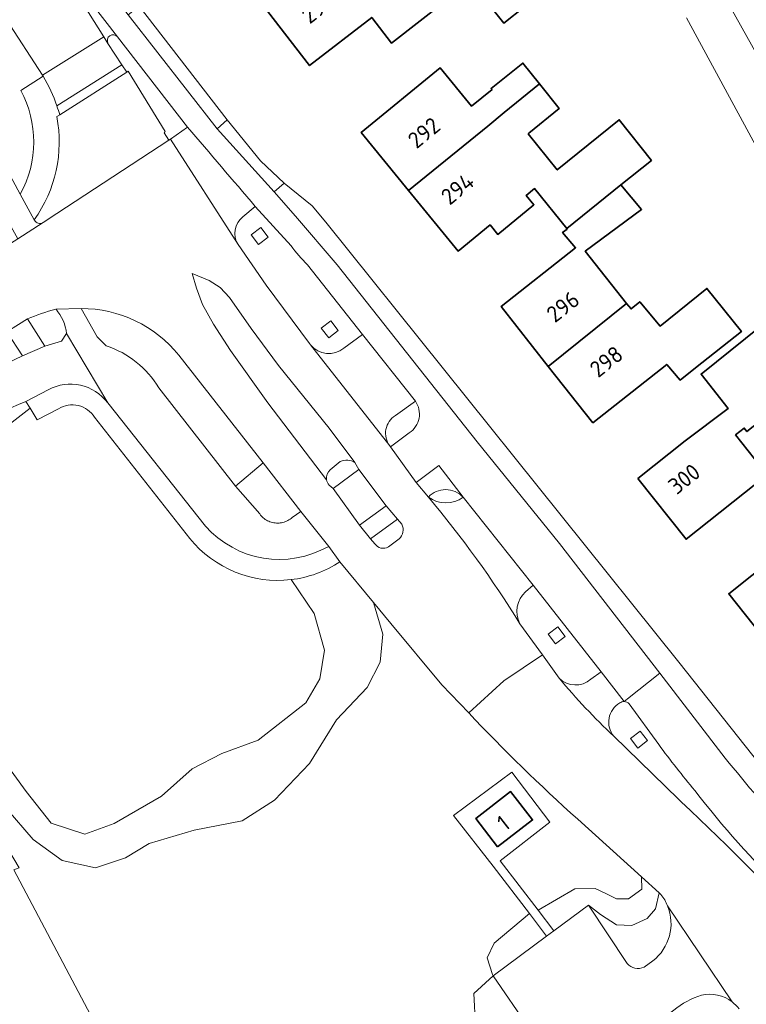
# Model space of a CAD drawing. Extents: x 152761 to 155748, y 459947 to 462743.
# Tile 201 of 256: x 155430 to 155490, y 461454 to 461535. Entities that reach past the tile are written whole.
import ezdxf
from ezdxf.enums import TextEntityAlignment as Align

# ---------------------------------------------------------------- set-up
doc = ezdxf.new("R2010")
doc.units = 0
doc.header["$LTSCALE"] = 0.75
for name, color, linetype, lineweight in [('B-RO-GR-BEPLANTING_CULTUUR_BODEMBEDEKKER-GV', 251, 'CONTINUOUS', 18), ('B-RO-GR-BEPLANTING_CULTUUR_BOSPLANTSOEN-GV', 251, 'CONTINUOUS', 18), ('B-RO-GR-BEPLANTING_CULTUUR_HEESTERS-GV', 251, 'CONTINUOUS', 18), ('B-RO-GR-BOS_LOOF-GV', 251, 'CONTINUOUS', 13), ('B-RO-GR-GRAS-GV', 251, 'CONTINUOUS', 13), ('B-RO-GR-GROENVOORZIENING-GV', 251, 'CONTINUOUS', 18), ('B-RO-IE-TERREINAFSCHEIDING_KUNSTMATIG_HEKWERK-G', 251, 'IE-TERREINAFSCHEIDING-KUNSTMATIG', 18), ('B-RO-OG-BEBOUWING-GV', 6, 'CONTINUOUS', 35), ('B-RO-OG-BEBOUWING-T18', 1, 'CONTINUOUS', 18), ('B-RO-OG-TERREIN_CULTUURSCHEIDING-GV', 251, 'CONTINUOUS', 18), ('B-RO-OG-TERREIN_ONBEGROEID-GV', 251, 'CONTINUOUS', 18), ('B-RO-VH-VERHARDING_ASFALT-GV', 251, 'CONTINUOUS', 18), ('B-RO-VH-VERHARDING_BEDRIJFSVLOERPLAAT-GV', 251, 'CONTINUOUS', 18), ('B-RO-VH-VERHARDING_BETONSTRAATSTEEN-GV', 251, 'CONTINUOUS', 18), ('B-RO-VH-VERHARDING_HALFVERHARDING-GV', 251, 'CONTINUOUS', 18), ('B-RO-VH-VERHARDING_STRAATBAKSTEEN-GV', 251, 'CONTINUOUS', 18), ('B-RO-VH-VERHARDING_TEGEL-GV', 251, 'CONTINUOUS', 18)]:
    doc.layers.add(name, color=color, linetype=linetype, lineweight=lineweight)
doc.styles.add('NLCS-ISO-M200-T18', font='NLCS-ISO.ttf', dxfattribs={"height": 0.36})
doc.linetypes.add('IE-TERREINAFSCHEIDING-KUNSTMATIG', pattern='A,4,[82,NLCS.SHX,S=0.75,R=90,X=0,Y=0],4,-2', length=10)

msp = doc.modelspace()

# ---------------------------------------------------------------- linework, layer by layer
at = {"layer": 'B-RO-GR-BEPLANTING_CULTUUR_BODEMBEDEKKER-GV', "flags": 128}
for points in [[(155431.906, 461530.145), (155428.896, 461534.782), (155428.544, 461534.556), (155427.772, 461534.059), (155424.047, 461531.667), (155425.289, 461529.393), (155427.885, 461524.6), (155427.787, 461524.539), (155430.066, 461520.35)], [(155430.095, 461528.899), (155431.961, 461530.06), (155431.906, 461530.145)], [(155435.069, 461510.92), (155436.397, 461508.576), (155437.143, 461507.846)], [(155441.477, 461504.372), (155447.803, 461496.269), (155450.086, 461498.187), (155443.136, 461507.072)]]:
    msp.add_lwpolyline(points, dxfattribs=at)
at = {"layer": 'B-RO-GR-BEPLANTING_CULTUUR_BODEMBEDEKKER-GV'}
for points in [[(155430.066, 461520.35, 0.255351), (155430.095, 461528.899)], [(155443.136, 461507.072, 0.225353), (155435.069, 461510.92)], [(155437.143, 461507.846, -0.179328), (155441.477, 461504.372)]]:
    msp.add_lwpolyline(points, format="xyb", dxfattribs=at)
at = {"layer": 'B-RO-GR-BEPLANTING_CULTUUR_BOSPLANTSOEN-GV', "flags": 128}
for points in [[(155383.473, 461473.951), (155382.213, 461472.377), (155382.186, 461471.203), (155382.831, 461470.03), (155384.694, 461471.27), (155387.361, 461473.14), (155397.923, 461479.682), (155406.354, 461485.016), (155417.5, 461492.564), (155427.386, 461500), (155430.866, 461502.702), (155430.533, 461503.242)], [(155433.206, 461502.654), (155431.463, 461501.736), (155430.866, 461502.702), (155427.386, 461500), (155417.5, 461492.564), (155406.354, 461485.016), (155397.923, 461479.682), (155387.361, 461473.14), (155384.694, 461471.27), (155384.578, 461470.783), (155384.964, 461470.461), (155388.532, 461471.347), (155396.883, 461475.7), (155404.015, 461478.39), (155408.083, 461479.751), (155412.062, 461480.73), (155413.916, 461480.541), (155415.397, 461479.177), (155416.236, 461477.721), (155417.804, 461477.047), (155417.928, 461477.112), (155421.541, 461478.994), (155421.686, 461478.75)], [(155444.036, 461491.961), (155436.184, 461501.948)], [(155428.895, 461469.731), (155431.125, 461467.146), (155433.506, 461465.421), (155436.27, 461464.819), (155438.719, 461465.624), (155440.682, 461466.803), (155444.383, 461467.926), (155448.353, 461468.673), (155451.012, 461470.395), (155453.902, 461473.413), (155456.119, 461477.018), (155458.647, 461479.668), (155459.707, 461481.772), (155459.929, 461484.069), (155459.172, 461486.675), (155456.402, 461490.037)], [(155421.686, 461478.75), (155422.508, 461478.946), (155424.927, 461478.131), (155427.479, 461475.317), (155430.554, 461471.116), (155432.612, 461468.481), (155435.369, 461467.581), (155437.799, 461468.456), (155441.709, 461470.709), (155444.221, 461472.969), (155446.661, 461474.231), (155449.653, 461475.329), (155453.601, 461478.424), (155454.756, 461480.384), (155455.133, 461482.754), (155454.271, 461485.782), (155452.369, 461488.566)], [(155452.369, 461488.566), (155454.271, 461485.782), (155455.133, 461482.754), (155454.756, 461480.384), (155453.601, 461478.424), (155449.653, 461475.329), (155446.661, 461474.231), (155444.221, 461472.969), (155441.709, 461470.709), (155437.799, 461468.456), (155435.369, 461467.581), (155432.612, 461468.481), (155430.554, 461471.116), (155427.479, 461475.317)]]:
    msp.add_lwpolyline(points, dxfattribs=at)
at = {"layer": 'B-RO-GR-BEPLANTING_CULTUUR_BOSPLANTSOEN-GV'}
for points in [[(155430.533, 461503.242, 0.051457), (155420.94, 461498.35)], [(155436.184, 461501.948, 0.414967), (155433.206, 461502.654)], [(155452.369, 461488.566, -0.257456), (155444.036, 461491.961)], [(155456.402, 461490.037, -0.116723), (155452.369, 461488.566)]]:
    msp.add_lwpolyline(points, format="xyb", dxfattribs=at)
at = {"layer": 'B-RO-GR-BEPLANTING_CULTUUR_HEESTERS-GV', "flags": 128}
msp.add_lwpolyline([(155460.036, 461446.242), (155461.884, 461443.493), (155469.113, 461448.49), (155469.652, 461447.867), (155468.67, 461449.372), (155471.97, 461451.633), (155469.013, 461455.897), (155467.425, 461454.455), (155467.558, 461451.816)], close=True, dxfattribs=at)
at = {"layer": 'B-RO-GR-BOS_LOOF-GV', "flags": 128}
for points in [[(155467.007, 461477.581), (155464.802, 461479.891), (155460.59, 461484.954), (155459.172, 461486.675), (155459.929, 461484.069), (155459.707, 461481.772), (155458.647, 461479.668), (155456.119, 461477.018), (155453.902, 461473.413), (155451.012, 461470.395), (155448.353, 461468.673), (155444.383, 461467.926), (155440.682, 461466.803), (155438.719, 461465.624), (155436.27, 461464.819), (155433.506, 461465.421), (155431.125, 461467.146), (155428.895, 461469.731), (155425.352, 461473.274), (155423.745, 461475.283), (155429.965, 461464.809), (155429.527, 461464.648)], [(155467.558, 461451.816), (155467.425, 461454.455), (155469.013, 461455.897), (155468.973, 461456.022), (155468.534, 461457.39), (155469.12, 461458.588), (155472.006, 461461.04), (155469.029, 461464.955), (155465.756, 461469.116), (155470.577, 461472.698), (155473.681, 461468.57), (155469.611, 461465.382), (155472.724, 461461.319), (155475.762, 461463.09), (155477.419, 461463.111), (155478.315, 461462.703), (155479.179, 461462.251), (155480.166, 461462.25), (155481.266, 461463.056), (155481.236, 461464.076), (155475.99, 461468.819)], [(155429.527, 461464.648), (155437.889, 461448.855)]]:
    msp.add_lwpolyline(points, dxfattribs=at)
at = {"layer": 'B-RO-GR-BOS_LOOF-GV'}
msp.add_lwpolyline([(155475.99, 461468.819, -0.020006), (155467.007, 461477.581)], format="xyb", dxfattribs=at)
at = {"layer": 'B-RO-GR-GRAS-GV', "flags": 128}
msp.add_lwpolyline([(155484.952, 461534.882), (155495.768, 461514.909), (155497.632, 461515.904), (155497.701, 461515.781), (155497.838, 461515.857), (155497.772, 461515.976), (155498.669, 461516.457), (155530.617, 461459.414), (155530.722, 461459.461), (155531.292, 461459.72), (155531.258, 461459.788), (155508.291, 461500.472), (155468.459, 461571.771)], dxfattribs=at)
at = {"layer": 'B-RO-GR-GROENVOORZIENING-GV', "flags": 128}
msp.add_lwpolyline([(155449.695, 461516.191), (155450.486, 461516.803), (155449.875, 461517.594), (155449.083, 461516.983)], close=True, dxfattribs=at)
at = {"layer": 'B-RO-IE-TERREINAFSCHEIDING_KUNSTMATIG_HEKWERK-G', "flags": 128}
msp.add_lwpolyline([(155495.768, 461514.909), (155484.952, 461534.882)], dxfattribs=at)
at = {"layer": 'B-RO-OG-BEBOUWING-GV', "flags": 128}
for points in [[(155460.082, 461543.838), (155449.971, 461536.023), (155453.898, 461530.95), (155459.025, 461534.92), (155460.66, 461532.781), (155465.622, 461536.691), (155465.651, 461536.714)], [(155472.868, 461541.065), (155467.954, 461537.32), (155467.973, 461537.297), (155467.805, 461537.087), (155469.904, 461534.452), (155475.094, 461538.586), (155473.021, 461541.187)], [(155472.85, 461529.436), (155471.471, 461531.143), (155468.849, 461529.062), (155468.93, 461528.981), (155467.245, 461527.598), (155464.666, 461530.753), (155458.147, 461525.424), (155462.054, 461520.645), (155468.583, 461525.961), (155469.944, 461527.07)], [(155472.85, 461529.436), (155469.944, 461527.07), (155468.583, 461525.961), (155462.054, 461520.645), (155466.136, 461515.652), (155468.768, 461517.804), (155469.401, 461517.03), (155472.382, 461519.467), (155471.749, 461520.241), (155472.437, 461520.804), (155475.084, 461517.508), (155479.549, 461521.104), (155482.067, 461523.131), (155479.416, 461526.483), (155474.312, 461522.349), (155471.914, 461525.31), (155471.974, 461525.359), (155474.471, 461527.413)], [(155473.568, 461506.147), (155480.022, 461511.342), (155476.619, 461515.644), (155481.256, 461519.088), (155479.549, 461521.104), (155475.084, 461517.508), (155475.117, 461517.467), (155474.739, 461517.196), (155475.819, 461515.93), (155469.674, 461511.073)], [(155473.568, 461506.147), (155477.243, 461501.499), (155483.328, 461506.313), (155484.423, 461505.013), (155485.694, 461506.019), (155489.477, 461509.012), (155486.64, 461512.58), (155482.775, 461509.473), (155481.099, 461511.473), (155480.387, 461510.88), (155480.022, 461511.342)], [(155480.944, 461496.902), (155484.925, 461491.891), (155491.609, 461497.202), (155488.992, 461500.495), (155489.719, 461501.066), (155489.935, 461500.769), (155495.936, 461505.525), (155492.207, 461510.363), (155486.152, 461505.513), (155488.381, 461502.666), (155484.841, 461500)], [(155498.89, 461487.368), (155496.553, 461490.312), (155499.464, 461492.683), (155497.978, 461494.548), (155499.302, 461495.629), (155498.113, 461497.007), (155491.356, 461491.522), (155492.228, 461490.411), (155488.438, 461487.403), (155492.461, 461482.333)], [(155469.394, 461466.535), (155472.271, 461468.763), (155470.467, 461471.093), (155467.59, 461468.864)]]:
    msp.add_lwpolyline(points, close=True, dxfattribs=at)
at = {"layer": 'B-RO-OG-TERREIN_CULTUURSCHEIDING-GV', "flags": 128}
for points in [[(155482.698, 461462.754), (155481.236, 461464.076), (155481.266, 461463.056), (155480.166, 461462.25), (155479.179, 461462.251), (155478.315, 461462.703), (155477.419, 461463.111), (155475.762, 461463.09), (155472.724, 461461.319), (155474.033, 461459.61), (155476.888, 461461.722), (155477.865, 461460.962), (155479.196, 461460.116), (155480.445, 461460.07), (155481.707, 461460.646), (155482.41, 461461.421)], [(155473.431, 461459.165), (155472.006, 461461.04), (155469.12, 461458.588), (155468.534, 461457.39), (155468.973, 461456.022), (155469.013, 461455.897)]]:
    msp.add_lwpolyline(points, close=True, dxfattribs=at)
for points in [[(155482.698, 461462.754), (155482.41, 461461.421), (155481.707, 461460.646), (155480.445, 461460.07), (155479.196, 461460.116), (155477.865, 461460.962), (155476.888, 461461.722), (155480.074, 461456.934)], [(155482.852, 461462.615), (155482.698, 461462.754)], [(155481.455, 461456.624), (155482.184, 461457.135)]]:
    msp.add_lwpolyline(points, dxfattribs=at)
at = {"layer": 'B-RO-OG-TERREIN_CULTUURSCHEIDING-GV'}
for points in [[(155483.394, 461461.676, 0.069782), (155482.852, 461462.615)], [(155482.184, 461457.135, 0.333805), (155483.394, 461461.676)], [(155480.074, 461456.934, 0.349147), (155481.455, 461456.624)], [(155486.186, 461454.323, 0.09011), (155483.905, 461453.08)], [(155488.71, 461453.763, 0.222605), (155486.186, 461454.323)], [(155489.282, 461453.185, 0.066085), (155488.71, 461453.763)]]:
    msp.add_lwpolyline(points, format="xyb", dxfattribs=at)
at = {"layer": 'B-RO-OG-TERREIN_ONBEGROEID-GV', "flags": 128}
for points in [[(155456.263, 461509.118), (155455.652, 461509.909), (155454.86, 461509.298), (155455.472, 461508.506)], [(155474.96, 461483.882), (155474.349, 461484.673), (155473.557, 461484.062), (155474.169, 461483.27)], [(155481.742, 461475.297), (155481.131, 461476.088), (155480.339, 461475.477), (155480.951, 461474.685)]]:
    msp.add_lwpolyline(points, close=True, dxfattribs=at)
at = {"layer": 'B-RO-VH-VERHARDING_ASFALT-GV', "flags": 128}
for points in [[(155428.896, 461534.782), (155431.906, 461530.145), (155436.953, 461533.313), (155434.883, 461536.599), (155432.332, 461540.495), (155432.197, 461540.416), (155427.451, 461546.809), (155422.486, 461553.702), (155418.121, 461559.963), (155416.012, 461563.19), (155365.782, 461640.041), (155362.888, 461638.167), (155398.134, 461584.217)], [(155433.079, 461527.619), (155438.433, 461531.019), (155437.29, 461532.777), (155436.953, 461533.313), (155431.906, 461530.145), (155431.961, 461530.06)], [(155463.686, 461495.378), (155462.691, 461496.572), (155460.566, 461499.504), (155460.498, 461499.591), (155453.965, 461507.922), (155453.885, 461508.024), (155450.317, 461512.853), (155448.002, 461516.181), (155442.429, 461524.867), (155442.3, 461524.788), (155433.079, 461518.76), (155431.942, 461517.997), (155429.874, 461516.672), (155425.855, 461514.129), (155425.727, 461514.047), (155423.534, 461512.679), (155426.801, 461507.581), (155428.954, 461508.997)], [(155455.298, 461496.808), (155450.449, 461503.131), (155447.393, 461507.455), (155445.975, 461509.635), (155445.083, 461511.238), (155444.575, 461512.582), (155444.229, 461513.799), (155445.629, 461513.236), (155446.519, 461512.637), (155447.301, 461511.819), (155449.081, 461509.258), (155451.337, 461506.231), (155455.514, 461501.052), (155457.628, 461498.216), (155457.961, 461497.637), (155460.21, 461494.662), (155461.134, 461493.547)], [(155432.983, 461510.857), (155433.008, 461510.858), (155435.069, 461510.92)], [(155437.143, 461507.846), (155436.397, 461508.576), (155435.069, 461510.92), (155433.008, 461510.858), (155433.162, 461510.644), (155433.325, 461510.417), (155433.468, 461510.178), (155433.591, 461509.928), (155433.694, 461509.668), (155433.775, 461509.401), (155433.834, 461509.129), (155433.871, 461508.852), (155437.266, 461503.149)], [(155428.954, 461508.997), (155429.921, 461509.608), (155430.661, 461510.054)], [(155437.266, 461503.149), (155433.871, 461508.852), (155433.459, 461508.237), (155432.079, 461507.803), (155430.255, 461507.011), (155423.316, 461503.722), (155421.037, 461502.516), (155418.826, 461501.228), (155418.805, 461501.216), (155379.507, 461475.456), (155379.425, 461475.405), (155368.755, 461468.443), (155368.691, 461468.39), (155368.656, 461468.368), (155359.524, 461462.415), (155355.758, 461459.826), (155343.47, 461451.92), (155342.603, 461451.409), (155341.758, 461450.856), (155340.939, 461450.263), (155340.166, 461449.648), (155336.122, 461446.305), (155331.551, 461442.262)], [(155443.136, 461507.072), (155450.086, 461498.187), (155453.174, 461494.172), (155455.472, 461491.313), (155456.402, 461490.037), (155459.172, 461486.675), (155460.59, 461484.954), (155464.802, 461479.891), (155467.007, 461477.581), (155469.895, 461480.237), (155473.091, 461482.377), (155471.224, 461484.937)], [(155455.472, 461491.313), (155453.174, 461494.172), (155452.459, 461493.687), (155452.374, 461493.615), (155452.288, 461493.551), (155452.197, 461493.491), (155452.103, 461493.437), (155452.006, 461493.39), (155451.906, 461493.347), (155451.804, 461493.311), (155451.7, 461493.281), (155451.594, 461493.258), (155451.487, 461493.241), (155451.38, 461493.23), (155451.271, 461493.226), (155451.163, 461493.228), (155451.055, 461493.237), (155450.948, 461493.252), (155450.842, 461493.274), (155450.737, 461493.301), (155450.634, 461493.335), (155450.534, 461493.376), (155450.436, 461493.422), (155450.341, 461493.474), (155450.249, 461493.532), (155450.161, 461493.595), (155450.077, 461493.663), (155449.997, 461493.736), (155449.922, 461493.814), (155449.851, 461493.896), (155449.787, 461493.981), (155447.803, 461496.269), (155441.477, 461504.372)], [(155430.533, 461503.242), (155432.363, 461504.219)], [(155437.266, 461503.149), (155437.274, 461503.138), (155445.311, 461492.98)], [(155459.269, 461491.524), (155458.908, 461491.932), (155458.024, 461493.055), (155455.842, 461496.085), (155455.511, 461496.355)], [(155461.134, 461493.547), (155461.504, 461493.138)], [(155461.27, 461491.924), (155460.392, 461491.269)], [(155474.461, 461480.442), (155473.091, 461482.377), (155469.895, 461480.237), (155467.007, 461477.581)], [(155488.148, 461473.861), (155482.763, 461480.867), (155480.096, 461478.742), (155479.812, 461478.516)], [(155480.219, 461478.321), (155482.665, 461474.971)], [(155484.523, 461470.257), (155484.307, 461470.459), (155478.96, 461475.66)], [(155475.99, 461468.819), (155481.236, 461464.076)], [(155481.236, 461464.076), (155482.698, 461462.754), (155482.852, 461462.615)], [(155483.394, 461461.676), (155488.71, 461453.763)]]:
    msp.add_lwpolyline(points, dxfattribs=at)
at = {"layer": 'B-RO-VH-VERHARDING_ASFALT-GV'}
for points in [[(155431.961, 461530.06, -0.049166), (155433.079, 461527.619)], [(155430.661, 461510.054, -0.035651), (155432.983, 461510.857)], [(155435.069, 461510.92, -0.225353), (155443.136, 461507.072)], [(155441.477, 461504.372, 0.179328), (155437.143, 461507.846)], [(155432.363, 461504.219, -0.370415), (155437.266, 461503.149)], [(155420.94, 461498.35, -0.051457), (155430.533, 461503.242)], [(155455.511, 461496.355, -0.143859), (155455.298, 461496.808)], [(155471.224, 461484.937, 0.035991), (155463.686, 461495.378)], [(155445.311, 461492.98, 0.354781), (155455.472, 461491.313)], [(155461.504, 461493.138, -0.334392), (155461.27, 461491.924)], [(155460.392, 461491.269, -0.401717), (155459.269, 461491.524)], [(155478.96, 461475.66, -0.029848), (155474.461, 461480.442)], [(155479.812, 461478.516, -0.219017), (155480.219, 461478.321)], [(155467.007, 461477.581, 0.020006), (155475.99, 461468.819)], [(155482.665, 461474.971, 0.012559), (155485.643, 461471.174)], [(155499.421, 461461.337, -0.028787), (155488.148, 461473.861)], [(155485.643, 461471.174, 0.037296), (155493.112, 461462.825)], [(155507.075, 461446.103, 0.031559), (155484.523, 461470.257)], [(155482.852, 461462.615, -0.069782), (155483.394, 461461.676)], [(155488.71, 461453.763, -0.066085), (155489.282, 461453.185)]]:
    msp.add_lwpolyline(points, format="xyb", dxfattribs=at)
at = {"layer": 'B-RO-VH-VERHARDING_BEDRIJFSVLOERPLAAT-GV', "flags": 128}
msp.add_lwpolyline([(155433.31, 461526.877), (155438.833, 461530.401), (155438.433, 461531.019), (155433.079, 461527.619)], dxfattribs=at)
at = {"layer": 'B-RO-VH-VERHARDING_BEDRIJFSVLOERPLAAT-GV'}
msp.add_lwpolyline([(155433.079, 461527.619, -0.015045), (155433.31, 461526.877)], format="xyb", dxfattribs=at)
at = {"layer": 'B-RO-VH-VERHARDING_BETONSTRAATSTEEN-GV', "flags": 128}
for points in [[(155438.072, 461533.314), (155432.472, 461540.576), (155432.332, 461540.495), (155434.883, 461536.599), (155436.953, 461533.313), (155437.29, 461532.777)], [(155431.942, 461517.997), (155433.079, 461518.76), (155442.3, 461524.788), (155441.906, 461525.413), (155442.011, 461525.506), (155438.961, 461530.486), (155438.833, 461530.401)], [(155438.833, 461530.401), (155433.31, 461526.877), (155433.073, 461526.737)], [(155431.214, 461518.24), (155431.239, 461518.192)], [(155457.628, 461498.216), (155455.514, 461501.052), (155451.337, 461506.231), (155449.081, 461509.258), (155447.301, 461511.819), (155446.519, 461512.637), (155445.629, 461513.236), (155444.229, 461513.799), (155444.575, 461512.582), (155445.083, 461511.238), (155445.975, 461509.635), (155447.393, 461507.455), (155450.449, 461503.131), (155455.298, 461496.808)], [(155455.511, 461496.355), (155455.842, 461496.085), (155457.961, 461497.637), (155457.628, 461498.216)], [(155456.429, 461498.295), (155455.602, 461497.625)], [(155455.602, 461497.625), (155456.429, 461498.295)], [(155461.504, 461493.138), (155461.134, 461493.547), (155458.908, 461491.932), (155459.269, 461491.524)], [(155460.392, 461491.269), (155461.27, 461491.924)], [(155482.665, 461474.971), (155480.219, 461478.321)], [(155478.96, 461475.66), (155484.307, 461470.459)], [(155484.307, 461470.459), (155484.523, 461470.257)], [(155480.074, 461456.934), (155476.888, 461461.722), (155474.033, 461459.61), (155473.431, 461459.165), (155469.013, 461455.897)], [(155488.71, 461453.763), (155483.394, 461461.676)], [(155482.184, 461457.135), (155481.455, 461456.624)], [(155469.013, 461455.897), (155471.97, 461451.633), (155471.576, 461450.16), (155474.641, 461446.156), (155483.905, 461453.08)]]:
    msp.add_lwpolyline(points, dxfattribs=at)
at = {"layer": 'B-RO-VH-VERHARDING_BETONSTRAATSTEEN-GV'}
for points in [[(155437.29, 461532.777, -0.901461), (155438.072, 461533.314)], [(155433.073, 461526.737, -0.205846), (155431.214, 461518.24)], [(155431.239, 461518.192, 0.436643), (155431.942, 461517.997)], [(155457.628, 461498.216, 0.259411), (155456.429, 461498.295)], [(155456.429, 461498.295, -0.259411), (155457.628, 461498.216)], [(155455.602, 461497.625, 0.259932), (155455.298, 461496.808)], [(155455.298, 461496.808, -0.259932), (155455.602, 461497.625)], [(155455.298, 461496.808, 0.143859), (155455.511, 461496.355)], [(155466.547, 461495.365, 0.433064), (155463.686, 461495.378)], [(155463.686, 461495.378, 0.334499), (155466.547, 461495.365)], [(155461.27, 461491.924, 0.334392), (155461.504, 461493.138)], [(155459.269, 461491.524, 0.401717), (155460.392, 461491.269)], [(155479.467, 461478.402, 0.466416), (155478.96, 461475.66)], [(155479.812, 461478.516, 0.173201), (155479.467, 461478.402)], [(155480.219, 461478.321, 0.219017), (155479.812, 461478.516)], [(155485.643, 461471.174, -0.012559), (155482.665, 461474.971)], [(155493.112, 461462.825, -0.037296), (155485.643, 461471.174)], [(155484.523, 461470.257, -0.031559), (155507.075, 461446.103)], [(155483.394, 461461.676, -0.333805), (155482.184, 461457.135)], [(155481.455, 461456.624, -0.349147), (155480.074, 461456.934)], [(155483.905, 461453.08, -0.09011), (155486.186, 461454.323)], [(155486.186, 461454.323, -0.222605), (155488.71, 461453.763)]]:
    msp.add_lwpolyline(points, format="xyb", dxfattribs=at)
at = {"layer": 'B-RO-VH-VERHARDING_BETONSTRAATSTEEN-GV', "flags": 128}
for points in [[(155450.086, 461498.187), (155447.803, 461496.269), (155449.787, 461493.981), (155449.851, 461493.896), (155449.922, 461493.814), (155449.997, 461493.736), (155450.077, 461493.663), (155450.161, 461493.595), (155450.249, 461493.532), (155450.341, 461493.474), (155450.436, 461493.422), (155450.534, 461493.376), (155450.634, 461493.335), (155450.737, 461493.301), (155450.842, 461493.274), (155450.948, 461493.252), (155451.055, 461493.237), (155451.163, 461493.228), (155451.271, 461493.226), (155451.38, 461493.23), (155451.487, 461493.241), (155451.594, 461493.258), (155451.7, 461493.281), (155451.804, 461493.311), (155451.906, 461493.347), (155452.006, 461493.39), (155452.103, 461493.437), (155452.197, 461493.491), (155452.288, 461493.551), (155452.374, 461493.615), (155452.459, 461493.687), (155453.174, 461494.172)], [(155481.742, 461475.297), (155480.951, 461474.685), (155480.339, 461475.477), (155481.131, 461476.088)]]:
    msp.add_lwpolyline(points, close=True, dxfattribs=at)
at = {"layer": 'B-RO-VH-VERHARDING_HALFVERHARDING-GV', "flags": 128}
msp.add_lwpolyline([(155468.459, 461571.771), (155508.291, 461500.472), (155531.258, 461459.788), (155531.292, 461459.72), (155531.524, 461459.826), (155532.598, 461460.313), (155532.933, 461460.023), (155535.022, 461461.187), (155535.05, 461461.136), (155535.047, 461461.22), (155533.5, 461467.521), (155501.223, 461525.092), (155491.943, 461541.451)], dxfattribs=at)
at = {"layer": 'B-RO-VH-VERHARDING_STRAATBAKSTEEN-GV', "flags": 128}
for points in [[(155439.862, 461535.846), (155438.95, 461535.135), (155446.28, 461525.731), (155447.106, 461526.473)], [(155446.28, 461525.731), (155450.979, 461520.544), (155451.795, 461521.249), (155449.867, 461523.104), (155447.106, 461526.473)], [(155449.695, 461516.191), (155449.083, 461516.983), (155449.875, 461517.594), (155450.486, 461516.803)], [(155456.263, 461509.118), (155455.472, 461508.506), (155454.86, 461509.298), (155455.652, 461509.909)], [(155474.96, 461483.882), (155474.169, 461483.27), (155473.557, 461484.062), (155474.349, 461484.673)]]:
    msp.add_lwpolyline(points, close=True, dxfattribs=at)
at = {"layer": 'B-RO-VH-VERHARDING_STRAATBAKSTEEN-GV'}
for points in [[(155438.072, 461533.314, 0.901461), (155437.29, 461532.777)], [(155449.427, 461519.329, -0.000655), (155443.843, 461525.877)], [(155448.409, 461518.488, 0.373145), (155448.002, 461516.181)], [(155448.002, 461516.181, -0.373145), (155448.409, 461518.488)], [(155453.716, 461514.526, -0.040949), (155452.38, 461516.095)], [(155453.965, 461507.922, 0.40596), (155456.729, 461507.638)], [(155456.729, 461507.638, -0.40596), (155453.965, 461507.922)], [(155462.104, 461500.669, 0.420867), (155462.624, 461503.287)], [(155460.967, 461502.095, 0.434135), (155460.498, 461499.591)], [(155460.498, 461499.591, -0.434135), (155460.967, 461502.095)], [(155466.547, 461495.365, -0.334499), (155463.686, 461495.378)], [(155463.686, 461495.378, -0.035991), (155471.224, 461484.937)], [(155471.698, 461487.57, 0.338805), (155471.224, 461484.937)], [(155471.224, 461484.937, -0.338805), (155471.698, 461487.57)], [(155474.461, 461480.442, 0.396115), (155477.066, 461480.355)], [(155477.066, 461480.355, -0.396115), (155474.461, 461480.442)], [(155474.461, 461480.442, 0.029848), (155478.96, 461475.66)], [(155478.96, 461475.66, -0.466416), (155479.467, 461478.402)], [(155479.467, 461478.402, -0.173201), (155479.812, 461478.516)], [(155488.148, 461473.861, 0.028787), (155499.421, 461461.337)]]:
    msp.add_lwpolyline(points, format="xyb", dxfattribs=at)
at = {"layer": 'B-RO-VH-VERHARDING_STRAATBAKSTEEN-GV', "flags": 128}
for points in [[(155437.29, 461532.777), (155438.433, 461531.019), (155438.833, 461530.401), (155438.961, 461530.486), (155442.011, 461525.506), (155441.906, 461525.413), (155442.3, 461524.788), (155442.429, 461524.867), (155443.843, 461525.877)], [(155443.843, 461525.877), (155438.072, 461533.314)], [(155443.843, 461525.877), (155442.429, 461524.867), (155448.002, 461516.181)], [(155491.059, 461473.279), (155484.324, 461481.767), (155455.234, 461518.045), (155454.12, 461519.369), (155451.795, 461521.249), (155450.979, 461520.544), (155452.74, 461518.519), (155456.18, 461514.519), (155467.711, 461499.916), (155474.482, 461491.542), (155482.763, 461480.867), (155488.148, 461473.861)], [(155452.38, 461516.095), (155449.427, 461519.329), (155448.409, 461518.488)], [(155448.409, 461518.488), (155449.427, 461519.329)], [(155448.002, 461516.181), (155450.317, 461512.853), (155453.885, 461508.024), (155453.965, 461507.922)], [(155456.729, 461507.638), (155458.25, 461508.778), (155453.716, 461514.526)], [(155458.25, 461508.778), (155456.729, 461507.638)], [(155460.967, 461502.095), (155462.624, 461503.287), (155458.25, 461508.778)], [(155453.965, 461507.922), (155460.498, 461499.591)], [(155462.624, 461503.287), (155460.967, 461502.095)], [(155460.566, 461499.504), (155462.104, 461500.669)], [(155460.498, 461499.591), (155460.566, 461499.504)], [(155471.698, 461487.57), (155472.325, 461488.123), (155466.547, 461495.365)], [(155477.066, 461480.355), (155477.918, 461480.958), (155472.325, 461488.123), (155471.698, 461487.57)], [(155471.224, 461484.937), (155473.091, 461482.377), (155474.461, 461480.442)], [(155477.918, 461480.958), (155477.066, 461480.355)], [(155479.812, 461478.516), (155477.918, 461480.958)]]:
    msp.add_lwpolyline(points, dxfattribs=at)
at = {"layer": 'B-RO-VH-VERHARDING_TEGEL-GV', "flags": 128}
for points in [[(155431.239, 461518.192), (155431.214, 461518.24), (155430.066, 461520.35), (155427.787, 461524.539), (155427.885, 461524.6), (155425.289, 461529.393), (155424.047, 461531.667), (155423.043, 461533.505), (155404.575, 461565.731)], [(155414.436, 461544.123), (155415.068, 461543.023), (155420.062, 461534.126), (155421.156, 461532.5), (155424.739, 461526.152), (155428.88, 461518.445), (155429.874, 461516.672), (155431.942, 461517.997)], [(155462.104, 461500.669), (155460.566, 461499.504), (155462.691, 461496.572), (155464.539, 461497.983), (155466.547, 461495.365), (155472.325, 461488.123), (155477.918, 461480.958), (155479.812, 461478.516), (155480.096, 461478.742), (155482.763, 461480.867), (155474.482, 461491.542), (155467.711, 461499.916), (155456.18, 461514.519), (155452.74, 461518.519), (155450.979, 461520.544), (155446.28, 461525.731), (155438.95, 461535.135), (155436.801, 461537.892), (155434.392, 461540.982), (155433.923, 461541.583), (155432.472, 461540.576), (155438.072, 461533.314), (155443.843, 461525.877)], [(155431.961, 461530.06), (155430.095, 461528.899)], [(155433.073, 461526.737), (155433.31, 461526.877)], [(155430.066, 461520.35), (155431.214, 461518.24)], [(155449.427, 461519.329), (155452.38, 461516.095)], [(155453.716, 461514.526), (155458.25, 461508.778), (155462.624, 461503.287)], [(155433.871, 461508.852), (155433.834, 461509.129), (155433.775, 461509.401), (155433.694, 461509.668), (155433.591, 461509.928), (155433.468, 461510.178), (155433.325, 461510.417), (155433.162, 461510.644), (155433.008, 461510.858), (155432.983, 461510.857)], [(155430.661, 461510.054), (155432.079, 461507.803), (155433.459, 461508.237), (155433.871, 461508.852)], [(155379.425, 461475.405), (155379.507, 461475.456), (155418.805, 461501.216), (155418.826, 461501.228), (155421.037, 461502.516), (155423.316, 461503.722), (155430.255, 461507.011), (155428.954, 461508.997), (155426.801, 461507.581), (155378.937, 461476.307), (155378.89, 461476.276)], [(155432.363, 461504.219), (155430.533, 461503.242), (155430.866, 461502.702), (155431.463, 461501.736), (155433.206, 461502.654)], [(155445.311, 461492.98), (155437.274, 461503.138), (155437.266, 461503.149)], [(155436.184, 461501.948), (155444.036, 461491.961)], [(155466.547, 461495.365), (155464.539, 461497.983), (155462.691, 461496.572)], [(155462.691, 461496.572), (155463.686, 461495.378)], [(155456.402, 461490.037), (155455.472, 461491.313)]]:
    msp.add_lwpolyline(points, dxfattribs=at)
at = {"layer": 'B-RO-VH-VERHARDING_TEGEL-GV'}
for points in [[(155433.079, 461527.619, 0.049166), (155431.961, 461530.06)], [(155430.095, 461528.899, -0.255351), (155430.066, 461520.35)], [(155433.31, 461526.877, 0.015045), (155433.079, 461527.619)], [(155431.214, 461518.24, 0.205846), (155433.073, 461526.737)], [(155443.843, 461525.877, 0.000655), (155449.427, 461519.329)], [(155431.942, 461517.997, -0.436643), (155431.239, 461518.192)], [(155452.38, 461516.095, 0.040949), (155453.716, 461514.526)], [(155432.983, 461510.857, 0.035651), (155430.661, 461510.054)], [(155437.266, 461503.149, 0.370415), (155432.363, 461504.219)], [(155433.206, 461502.654, -0.414967), (155436.184, 461501.948)], [(155462.624, 461503.287, -0.420867), (155462.104, 461500.669)], [(155463.686, 461495.378, -0.433064), (155466.547, 461495.365)], [(155455.472, 461491.313, -0.354781), (155445.311, 461492.98)], [(155444.036, 461491.961, 0.257456), (155452.369, 461488.566)], [(155452.369, 461488.566, 0.116723), (155456.402, 461490.037)]]:
    msp.add_lwpolyline(points, format="xyb", dxfattribs=at)
at = {"layer": 'B-RO-VH-VERHARDING_TEGEL-GV', "flags": 128}
for points in [[(155430.661, 461510.054), (155429.921, 461509.608), (155428.954, 461508.997), (155430.255, 461507.011), (155432.079, 461507.803)], [(155457.961, 461497.637), (155455.842, 461496.085), (155458.024, 461493.055), (155460.21, 461494.662)], [(155458.908, 461491.932), (155461.134, 461493.547), (155460.21, 461494.662), (155458.024, 461493.055)]]:
    msp.add_lwpolyline(points, close=True, dxfattribs=at)

# ---------------------------------------------------------------- texts
at = {"layer": 'B-RO-OG-BEBOUWING-T18', "style": 'NLCS-ISO-M200-T18'}
for s, rotation, p in [('290A', 37.7, (155455.023, 461536.032)), ('292', 39.3, (155463.328, 461525.406)), ('294', 39.3, (155466.091, 461520.782)), ('296', 38.3, (155474.776, 461511.069)), ('298', 38.3, (155478.35, 461506.548)), ('300', 38.5, (155484.765, 461496.873)), ('1', 37.8, (155469.86, 461468.5))]:
    msp.add_text(s, height=1.35, rotation=rotation, dxfattribs=at).set_placement(p, align=Align.MIDDLE)

doc.saveas('drawing.dxf')
